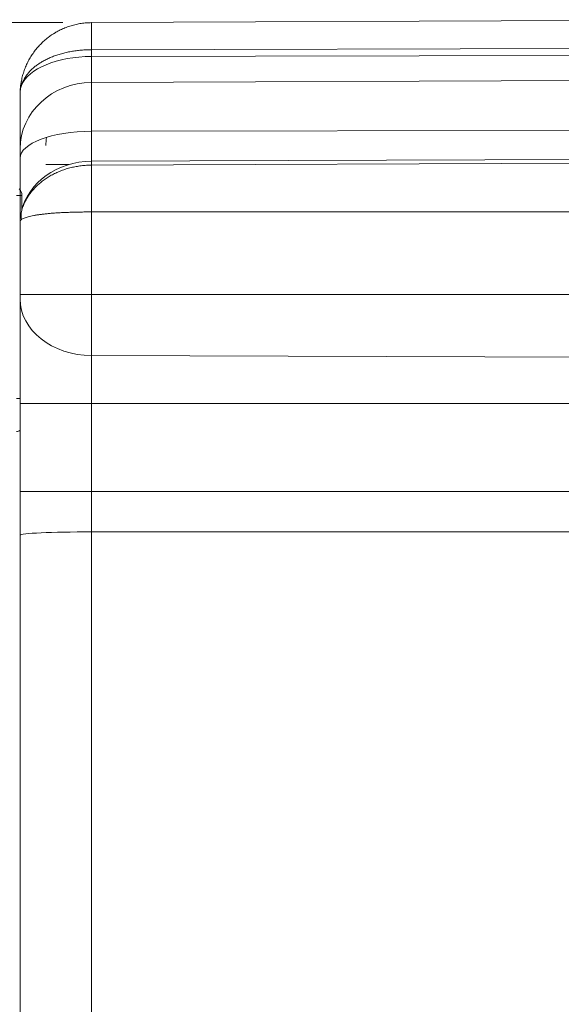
# Model space of a CAD drawing. Header units: inches. Extents: x 0.3 to 84.8, y 1.5 to 53.5.
# Tile 20 of 107: x 10.6 to 13.6, y 26.4 to 31.8. Entities that reach past the tile are written whole.
import ezdxf

# ---------------------------------------------------------------- set-up
doc = ezdxf.new("R2010")
doc.units = ezdxf.units.IN
doc.header["$LTSCALE"] = 2.5
doc.header["$MEASUREMENT"] = 0
for name, color, linetype, lineweight in [('Dimension (ANSI)', 7, 'Continuous', 9), ('Visible (ANSI)', 7, 'Continuous', 18), ('Visible Narrow (ANSI)', 7, 'Continuous', 5)]:
    doc.layers.add(name, color=color, linetype=linetype, lineweight=lineweight)
doc.styles.add('Note Text (ANSI)', font='arial.ttf')
doc.dimstyles.new('.XX', dxfattribs={"dimscale": 2.5, "dimtxt": 0.095, "dimasz": 0.125, "dimexe": 0.1875, "dimexo": 0.0625, "dimgap": 0.0625, "dimtad": 0, "dimtih": 1, "dimtoh": 1, "dimrnd": 1e-08, "dimzin": 0, "dimdsep": 46, "dimtxsty": 'Note Text (ANSI)', "dimblk": 'Filled-1', "dimcen": 0.09, "dimdle": 0.45, "dimclrd": 256, "dimclre": 256, "dimclrt": 256, "dimadec": 0, "dimazin": 1, "dimtfac": 1.263158, "dimtofl": 0, "dimtmove": 0, "dimatfit": 3, "dimfxl": 1, "dimtolj": 1, "dimtzin": 4, "dimlwd": -1, "dimlwe": -1, "dimarcsym": 0})

# ---------------------------------------------------------------- blocks, each defined once
blk = doc.blocks.new('Filled-1')
at = {"color": 0}
for p, q in [((0, 0), (-1, 0.25)), ((-1, 0.25), (-1, -0.25)), ((-1, 0), (0, 0)), ((-1, -0.25), (0, 0))]:
    blk.add_line(p, q, dxfattribs=at)
at = {"color": 0, "flags": 128}
blk.add_lwpolyline([(-1, -0.25), (0, 0), (-1, 0.25), (-1, -0.25)], dxfattribs=at)
at = {"color": 0}
blk.add_solid([(-1, -0.25), (0, 0), (-1, 0.25), (-1, -0.25)], dxfattribs=at)
blk = doc.blocks.new('*D41')
at = {"layer": 'Defpoints', "color": 0, "transparency": 16777216}
for p in [(11.0347, 31.7683), (8.3472, 20.9454), (11.0347, 20.9454)]:
    blk.add_point(p, dxfattribs=at)
at = {"layer": 'Dimension (ANSI)', "transparency": 16777216}
for p, q in [((10.8784, 31.7683), (7.8784, 31.7683)), ((8.3472, 31.4558), (8.3472, 26.6343)), ((8.3472, 21.2579), (8.3472, 26.0793)), ((10.8784, 20.9454), (7.8784, 20.9454))]:
    blk.add_line(p, q, dxfattribs=at)
at = {"layer": 'Dimension (ANSI)', "transparency": 16777216, "xscale": 0.3125, "yscale": 0.3125, "zscale": 0.3125}
for p, rotation in [((8.3472, 31.7683), 90), ((8.3472, 20.9454), 270)]:
    blk.add_blockref('Filled-1', p, dxfattribs=dict(at, rotation=rotation))
at = {"layer": 'Dimension (ANSI)', "transparency": 16777216, "insert": (7.9589, 26.4781), "char_height": 0.2375, "attachment_point": 1, "style": 'Note Text (ANSI)'}
blk.add_mtext('\\A1;10.82', dxfattribs=at)

msp = doc.modelspace()

# ---------------------------------------------------------------- linework, layer by layer
at = {"layer": 'Visible (ANSI)'}
for p, q in [((11.0347, 31.7683), (14.7217, 31.7843)), ((10.6535, 31.4527), (10.6536, 31.4527)), ((10.6464, 31.0816), (10.6464, 31.3783)), ((10.6464, 31.3783), (10.6464, 31.3783)), ((10.6464, 31.0816), (10.6464, 31.0311)), ((10.6464, 30.6836), (10.6464, 31.0311)), ((10.6564, 30.7529), (10.6564, 30.8286)), ((10.6464, 30.2891), (10.6464, 30.6836)), ((10.6464, 30.6836), (10.6464, 30.6836)), ((10.6464, 30.2891), (10.6464, 30.2658)), ((10.6464, 29.6965), (10.6464, 30.2658)), ((10.6464, 29.2182), (10.6464, 29.6965)), ((10.6464, 28.982), (10.6464, 29.2182)), ((10.6464, 28.982), (10.6464, 23.7316))]:
    msp.add_line(p, q, dxfattribs=at)
for centre, radius, start, end in [((10.6064, 30.8286), 0.05, 360, 45), ((10.6264, 29.5743), 0.03, 270, 311.8103)]:
    msp.add_arc(centre, radius, start, end, dxfattribs=at)
msp.add_ellipse((10.8937, 31.3483), major_axis=(-0.235, 0.1193), ratio=0.457753, start_param=0.129671, end_param=0.129712, dxfattribs=at)
for points, knots in [([(10.8367, 31.7133), (10.8398, 31.7151), (10.8429, 31.7169), (10.846, 31.7186), (10.8542, 31.7232), (10.8625, 31.7275), (10.871, 31.7315), (10.8795, 31.7355), (10.8882, 31.7391), (10.8969, 31.7425), (10.9057, 31.7458), (10.9146, 31.7489), (10.9236, 31.7516), (10.9326, 31.7543), (10.9417, 31.7567), (10.9508, 31.7588), (10.96, 31.7608), (10.9693, 31.7626), (10.9785, 31.7639), (10.9878, 31.7653), (10.9971, 31.7664), (11.0065, 31.7671), (11.0159, 31.7678), (11.0253, 31.7682), (11.0347, 31.7683)], [0.6116124, 0.6116124, 0.6116124, 0.6116124, 0.6315789, 0.6315789, 0.6315789, 0.6842105, 0.6842105, 0.6842105, 0.7368421, 0.7368421, 0.7368421, 0.7894737, 0.7894737, 0.7894737, 0.8421053, 0.8421053, 0.8421053, 0.8947368, 0.8947368, 0.8947368, 0.9473684, 0.9473684, 0.9473684, 0.9999995, 0.9999995, 0.9999995, 0.9999995]), ([(10.6536, 31.4527), (10.6554, 31.462), (10.6575, 31.4712), (10.66, 31.4803), (10.6624, 31.4894), (10.6652, 31.4984), (10.6684, 31.5073), (10.6715, 31.5162), (10.6749, 31.525), (10.6787, 31.5336), (10.6824, 31.5423), (10.6865, 31.5508), (10.6909, 31.5591), (10.6952, 31.5675), (10.6999, 31.5757), (10.7049, 31.5837), (10.7098, 31.5917), (10.7151, 31.5995), (10.7206, 31.6071), (10.7261, 31.6147), (10.7319, 31.6221), (10.738, 31.6293), (10.744, 31.6365), (10.7503, 31.6435), (10.7569, 31.6502), (10.7634, 31.657), (10.7702, 31.6635), (10.7772, 31.6697), (10.7843, 31.676), (10.7915, 31.6819), (10.799, 31.6877), (10.7992, 31.6878), (10.7993, 31.688), (10.7995, 31.6881)], [0, 0, 0, 0, 0.0526316, 0.0526316, 0.0526316, 0.1052632, 0.1052632, 0.1052632, 0.1578947, 0.1578947, 0.1578947, 0.2105263, 0.2105263, 0.2105263, 0.2631579, 0.2631579, 0.2631579, 0.3157895, 0.3157895, 0.3157895, 0.3684211, 0.3684211, 0.3684211, 0.4210526, 0.4210526, 0.4210526, 0.4736842, 0.4736842, 0.4736842, 0.5263158, 0.5263158, 0.5263158, 0.5276817, 0.5276817, 0.5276817, 0.5276817]), ([(10.6464, 31.3783), (10.6464, 31.3907), (10.6476, 31.4157), (10.6512, 31.4404), (10.6535, 31.4527)], [0.0000413, 0.0000413, 0.0000413, 0.0000413, 0.5, 0.9994242, 0.9994242, 0.9994242, 0.9994242])]:
    msp.add_open_spline(points, degree=3, knots=knots, dxfattribs=at)
msp.add_open_spline([(10.7995, 31.6881), (10.8114, 31.6972), (10.8239, 31.7056), (10.8367, 31.7133)], degree=3, dxfattribs=at)
at = {"layer": 'Visible Narrow (ANSI)'}
for p, q in [((11.0347, 31.7683), (11.0347, 31.6213)), ((11.0347, 31.6213), (14.7217, 31.6293)), ((11.0347, 31.5846), (11.0347, 31.6213)), ((14.7864, 31.5927), (11.0347, 31.5845)), ((11.0347, 31.4432), (11.0347, 31.5845)), ((14.7864, 31.4583), (11.0347, 31.4432)), ((11.0347, 31.4432), (11.0347, 31.1773)), ((11.0347, 31.1773), (14.7864, 31.1834)), ((11.0347, 31.0147), (11.0347, 31.1773)), ((11.0347, 31.0147), (14.7864, 31.0288)), ((11.0347, 30.9935), (11.0347, 31.0147)), ((11.0347, 30.9935), (14.7217, 31.0074)), ((10.7864, 30.9968), (10.9112, 30.9968)), ((11.0347, 30.9935), (11.0347, 30.7389)), ((10.6564, 30.8286), (10.6264, 30.8286)), ((11.0347, 30.2891), (11.0347, 30.7389)), ((11.0347, 30.7389), (14.7217, 30.7389)), ((11.0347, 30.2891), (10.6464, 30.2891)), ((11.0347, 30.2891), (11.0347, 29.9579)), ((11.0347, 30.2891), (14.7217, 30.2891)), ((11.0347, 29.6965), (11.0347, 29.9579)), ((11.0347, 29.9579), (14.7864, 29.9449)), ((10.6464, 29.7243), (10.6264, 29.7243)), ((11.0347, 29.6965), (10.6464, 29.6965)), ((11.0347, 29.2182), (11.0347, 29.6965)), ((14.7864, 29.6965), (11.0347, 29.6965)), ((11.0347, 29.2182), (10.6464, 29.2182)), ((11.0347, 28.9991), (11.0347, 29.2182)), ((11.0347, 29.2182), (14.7864, 29.2182)), ((14.7864, 28.9998), (11.0347, 28.9991)), ((11.0347, 28.9991), (11.0347, 23.7146))]:
    msp.add_line(p, q, dxfattribs=at)
for centre, major_axis, ratio, start_param, end_param in [((11.0364, 31.3895), (-0.39, 0), 0.5, 4.716752, 6.091192), ((11.0364, 31.0816), (-0.39, 0), 0.927091, 4.716752, 6.283185), ((10.8937, 31.3483), (-0.235, 0.1193), 0.457753, 0.129711, 0.326759), ((11.0364, 31.0311), (-0.39, 0), 0.374837, 4.716752, 6.283185), ((11.0364, 31.0997), (-0.25, 0), 0.997884, 6.102473, 6.283185), ((11.0364, 30.6769), (-0.39, 0), 0.866025, 4.716752, 6.091193), ((10.8937, 30.6661), (-0.198, 0.174), 0.792851, 0.510047, 0.707135), ((11.0364, 30.2658), (-0.39, 0), 0.789624, 0, 1.566433), ((11.0364, 28.982), (-0.39, 0), 0.043664, 4.716752, 6.283185)]:
    msp.add_ellipse(centre, major_axis=major_axis, ratio=ratio, start_param=start_param, end_param=end_param, dxfattribs=at)
for points, knots in [([(11.0347, 31.6213), (11.0253, 31.6213), (11.0159, 31.621), (11.0065, 31.6206), (10.9971, 31.6202), (10.9878, 31.6196), (10.9785, 31.6188), (10.9693, 31.618), (10.96, 31.6169), (10.9508, 31.6157), (10.9417, 31.6145), (10.9326, 31.6131), (10.9236, 31.6115), (10.9146, 31.6099), (10.9057, 31.6081), (10.8969, 31.6061), (10.8882, 31.6041), (10.8795, 31.6019), (10.871, 31.5995), (10.8625, 31.5972), (10.8542, 31.5946), (10.846, 31.5919), (10.8378, 31.5891), (10.8298, 31.5862), (10.8219, 31.5831), (10.8141, 31.58), (10.8064, 31.5767), (10.799, 31.5732), (10.7915, 31.5697), (10.7843, 31.5661), (10.7772, 31.5623), (10.7702, 31.5585), (10.7634, 31.5546), (10.7569, 31.5505), (10.7503, 31.5463), (10.744, 31.5421), (10.738, 31.5376), (10.7319, 31.5332), (10.7261, 31.5287), (10.7206, 31.524), (10.7151, 31.5193), (10.7098, 31.5144), (10.7049, 31.5095), (10.6999, 31.5045), (10.6952, 31.4994), (10.6909, 31.4942), (10.6865, 31.489), (10.6824, 31.4836), (10.6787, 31.4782), (10.6749, 31.4728), (10.6715, 31.4672), (10.6684, 31.4616), (10.6652, 31.456), (10.6624, 31.4502), (10.66, 31.4444), (10.6575, 31.4386), (10.6554, 31.4327), (10.6536, 31.4268)], [0, 0, 0, 0, 0.052632, 0.052632, 0.052632, 0.105263, 0.105263, 0.105263, 0.157895, 0.157895, 0.157895, 0.210526, 0.210526, 0.210526, 0.263158, 0.263158, 0.263158, 0.315789, 0.315789, 0.315789, 0.368421, 0.368421, 0.368421, 0.421053, 0.421053, 0.421053, 0.473684, 0.473684, 0.473684, 0.526316, 0.526316, 0.526316, 0.578947, 0.578947, 0.578947, 0.631579, 0.631579, 0.631579, 0.684211, 0.684211, 0.684211, 0.736842, 0.736842, 0.736842, 0.789474, 0.789474, 0.789474, 0.842105, 0.842105, 0.842105, 0.894737, 0.894737, 0.894737, 0.947368, 0.947368, 0.947368, 1, 1, 1, 1]), ([(10.6535, 31.4267), (10.6512, 31.419), (10.6476, 31.4031), (10.6464, 31.3867), (10.6464, 31.3783)], [0.0006531, 0.0006531, 0.0006531, 0.0006531, 0.5, 0.9999271, 0.9999271, 0.9999271, 0.9999271]), ([(10.6536, 30.7414), (10.6554, 30.7487), (10.6575, 30.7559), (10.66, 30.763), (10.6624, 30.7702), (10.6652, 30.7773), (10.6684, 30.7843), (10.6715, 30.7914), (10.6749, 30.7983), (10.6787, 30.8052), (10.6824, 30.812), (10.6865, 30.8187), (10.6909, 30.8254), (10.6952, 30.832), (10.6999, 30.8385), (10.7049, 30.8449), (10.7098, 30.8513), (10.7151, 30.8575), (10.7206, 30.8636), (10.7261, 30.8696), (10.7319, 30.8756), (10.738, 30.8813), (10.744, 30.8871), (10.7503, 30.8927), (10.7569, 30.8981), (10.7634, 30.9035), (10.7702, 30.9087), (10.7772, 30.9137), (10.7843, 30.9187), (10.7915, 30.9236), (10.799, 30.9282), (10.8064, 30.9328), (10.8141, 30.9372), (10.8219, 30.9413), (10.8298, 30.9455), (10.8378, 30.9494), (10.846, 30.9531), (10.8542, 30.9568), (10.8625, 30.9603), (10.871, 30.9635), (10.8795, 30.9668), (10.8882, 30.9697), (10.8969, 30.9725), (10.9057, 30.9752), (10.9146, 30.9777), (10.9236, 30.9799), (10.9326, 30.9821), (10.9417, 30.984), (10.9508, 30.9857), (10.96, 30.9874), (10.9693, 30.9888), (10.9785, 30.9899), (10.9878, 30.9911), (10.9971, 30.9919), (11.0065, 30.9925), (11.0159, 30.9931), (11.0253, 30.9934), (11.0347, 30.9935)], [0, 0, 0, 0, 0.0526316, 0.0526316, 0.0526316, 0.1052632, 0.1052632, 0.1052632, 0.1578947, 0.1578947, 0.1578947, 0.2105263, 0.2105263, 0.2105263, 0.2631579, 0.2631579, 0.2631579, 0.3157895, 0.3157895, 0.3157895, 0.3684211, 0.3684211, 0.3684211, 0.4210526, 0.4210526, 0.4210526, 0.4736842, 0.4736842, 0.4736842, 0.5263158, 0.5263158, 0.5263158, 0.5789474, 0.5789474, 0.5789474, 0.6315789, 0.6315789, 0.6315789, 0.6842105, 0.6842105, 0.6842105, 0.7368421, 0.7368421, 0.7368421, 0.7894737, 0.7894737, 0.7894737, 0.8421053, 0.8421053, 0.8421053, 0.8947368, 0.8947368, 0.8947368, 0.9473684, 0.9473684, 0.9473684, 0.9999995, 0.9999995, 0.9999995, 0.9999995]), ([(10.6464, 30.6836), (10.6464, 30.6931), (10.6476, 30.7123), (10.6512, 30.7317), (10.6535, 30.7414)], [0.0000726, 0.0000726, 0.0000726, 0.0000726, 0.5, 0.999323, 0.999323, 0.999323, 0.999323]), ([(11.0347, 30.7389), (11.0253, 30.7389), (11.0159, 30.7389), (11.0065, 30.7388), (10.9971, 30.7387), (10.9878, 30.7386), (10.9785, 30.7385), (10.9693, 30.7383), (10.96, 30.7382), (10.9508, 30.738), (10.9417, 30.7377), (10.9326, 30.7375), (10.9236, 30.7372), (10.9146, 30.7369), (10.9057, 30.7366), (10.8969, 30.7362), (10.8882, 30.7359), (10.8795, 30.7355), (10.871, 30.735), (10.8625, 30.7346), (10.8542, 30.7341), (10.846, 30.7336), (10.8378, 30.733), (10.8298, 30.7325), (10.8219, 30.7319), (10.8141, 30.7312), (10.8064, 30.7306), (10.799, 30.7299), (10.7915, 30.7292), (10.7843, 30.7285), (10.7772, 30.7277), (10.7702, 30.7269), (10.7634, 30.7261), (10.7569, 30.7252), (10.7503, 30.7244), (10.744, 30.7235), (10.738, 30.7225), (10.7319, 30.7216), (10.7261, 30.7206), (10.7206, 30.7196), (10.7151, 30.7185), (10.7098, 30.7174), (10.7049, 30.7163), (10.6999, 30.7152), (10.6952, 30.7141), (10.6909, 30.7129), (10.6865, 30.7117), (10.6824, 30.7104), (10.6787, 30.7091), (10.6749, 30.7079), (10.6715, 30.7065), (10.6684, 30.7052), (10.6652, 30.7038), (10.6624, 30.7024), (10.66, 30.7009), (10.6575, 30.6995), (10.6554, 30.698), (10.6536, 30.6965)], [0, 0, 0, 0, 0.052632, 0.052632, 0.052632, 0.105263, 0.105263, 0.105263, 0.157895, 0.157895, 0.157895, 0.210526, 0.210526, 0.210526, 0.263158, 0.263158, 0.263158, 0.315789, 0.315789, 0.315789, 0.368421, 0.368421, 0.368421, 0.421053, 0.421053, 0.421053, 0.473684, 0.473684, 0.473684, 0.526316, 0.526316, 0.526316, 0.578947, 0.578947, 0.578947, 0.631579, 0.631579, 0.631579, 0.684211, 0.684211, 0.684211, 0.736842, 0.736842, 0.736842, 0.789474, 0.789474, 0.789474, 0.842105, 0.842105, 0.842105, 0.894737, 0.894737, 0.894737, 0.947368, 0.947368, 0.947368, 1, 1, 1, 1]), ([(10.6535, 30.6965), (10.6512, 30.6944), (10.6476, 30.6903), (10.6464, 30.6859), (10.6464, 30.6836)], [0.000661, 0.000661, 0.000661, 0.000661, 0.5, 0.9999711, 0.9999711, 0.9999711, 0.9999711])]:
    msp.add_open_spline(points, degree=3, knots=knots, dxfattribs=at)

# ---------------------------------------------------------------- dimensions: what is measured, and where the dimension line sits
at = {"layer": 'Dimension (ANSI)'}
dim = msp.add_linear_dim(base=(8.3472, 20.9454), p1=(11.0347, 31.7683), p2=(11.0347, 20.9454), angle=90, dimstyle='.XX', override={"dimgap": 0.0625, "dimdec": 2, "dimtol": 0, "dimlim": 0, "dimtp": 0, "dimtm": 0, "dimtdec": 2, "dimatfit": 1}, dxfattribs=at)
dim.commit()
dim.dimension.update_dxf_attribs({"geometry": '*D41', "text_midpoint": (8.3472, 26.3568), "dimtype": 160})

doc.saveas('drawing.dxf')
